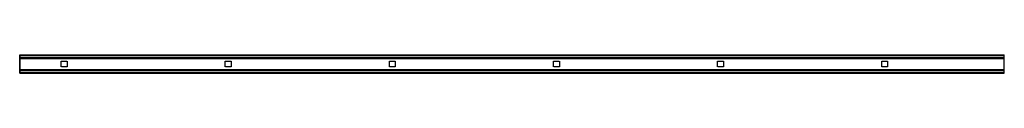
# Model space of a CAD drawing. Header units: millimetres. Extents: x 0 to 3000, y -28 to 28.
import ezdxf

# ---------------------------------------------------------------- set-up
doc = ezdxf.new("R2010")
doc.units = ezdxf.units.MM
doc.header["$LTSCALE"] = 10
doc.linetypes.add('ALLCAD_Strich', pattern=[0.2, 0.15, -0.05])
for name, color, linetype in [('BESCH_KONT_sich_schn_ansi_2d', 40, 'Continuous'), ('BESCH_KONT_sich_schn_grun_2d', 10, 'Continuous'), ('BESCH_KONT_sich_schn_seit_2d', 160, 'Continuous')]:
    doc.layers.add(name, color=color, linetype=linetype)

msp = doc.modelspace()

# ---------------------------------------------------------------- linework, layer by layer
at = {"layer": 'BESCH_KONT_sich_schn_ansi_2d', "linetype": 'ALLCAD_Strich'}
for p, q in [((0, -27.5, 15), (3000, -27.5, 15)), ((0, -27.5, 15), (0, -27.5)), ((0, -27.5), (3000, -27.5)), ((0, -27.5, 8.5), (0, -27.5, 8.5)), ((0, -27.5, 8.5), (0, -27.5, 8.5)), ((0, -27.5, 8.5), (0, -27.5, 8.5)), ((0, -27.5, 8.5), (0, -27.5, 8.5)), ((0, -27.5, 8.5), (0, -27.5, 8.5)), ((0, -27.5, 8.5), (0, -27.5, 8.5)), ((0, -27.5, 8.5), (0, -27.5, 8.5)), ((0, -27.5, 8.5), (0, -27.5, 8.5)), ((0, -27.5, 8.5), (0, -27.5, 8.5)), ((0, -27.5, 8.5), (0, -27.5, 8.5)), ((0, -27.5, 8.5), (0, -27.5, 8.5)), ((0, -27.5, 8.5), (0, -27.5, 8.5)), ((0, -27.5, 8.5), (0, -27.5, 8.5)), ((0, -27.5, 8.5), (0, -27.5, 8.5)), ((0, -27.5, 8.5), (0, -27.5, 8.5)), ((0, -27.5, 8.5), (0, -27.5, 8.5)), ((0, -27.5, 8.5), (0, -27.5, 8.5)), ((0, -27.5, 8.5), (0, -27.5, 8.5)), ((0, -27.5, 8.5), (0, -27.5, 8.5)), ((0, -27.5, 8.5), (0, -27.5, 8.5)), ((0, -27.5, 8.5), (0, -27.5, 8.5)), ((0, -27.5, 8.5), (0, -27.5, 8.5)), ((0, -27.5, 8.5), (0, -27.5, 8.5)), ((3000, -27.5, 8.5), (0, -27.5, 8.5)), ((3000, -27.5, 9), (0, -27.5, 9)), ((0, -27.5, 6), (3000, -27.5, 6)), ((0, -27.5, 6.5), (3000, -27.5, 6.5)), ((126.5, -27.5, 6), (126.5, -27.5, 9)), ((144.5, -27.5, 6), (144.5, -27.5, 9)), ((626.5, -27.5, 6), (626.5, -27.5, 9)), ((644.5, -27.5, 6), (644.5, -27.5, 9)), ((1126.5, -27.5, 6), (1126.5, -27.5, 9)), ((1144.5, -27.5, 6), (1144.5, -27.5, 9)), ((1626.5, -27.5, 6), (1626.5, -27.5, 9)), ((1644.5, -27.5, 6), (1644.5, -27.5, 9)), ((2126.5, -27.5, 6), (2126.5, -27.5, 9)), ((2144.5, -27.5, 6), (2144.5, -27.5, 9)), ((2626.5, -27.5, 6), (2626.5, -27.5, 9)), ((2644.5, -27.5, 6), (2644.5, -27.5, 9)), ((3000, -27.5), (3000, -27.5, 15))]:
    msp.add_line(p, q, dxfattribs=at)
at = {"layer": 'BESCH_KONT_sich_schn_ansi_2d', "linetype": 'ALLCAD_Strich', "extrusion": (0, 1, 0)}
for radius, start, end in [(0.00093, 90, 180), (0.00093, 180, 270), (0.00116, 90, 180), (0.00116, 180, 270), (0.00271, 0, 90), (0.00271, 270, 360), (0.00116, 90, 180), (0.00116, 180, 270), (0.00271, 0, 90), (0.00271, 270, 360)]:
    msp.add_arc((0, 8.5, -27.5), radius, start, end, dxfattribs=at)
at = {"layer": 'BESCH_KONT_sich_schn_ansi_2d', "linetype": 'ALLCAD_Strich', "extrusion": (0, -1, 0)}
for radius, start, end in [(0.00217, 270, 0), (0.00217, 360, 90), (0.00271, 270, 360), (0.00271, 0, 90), (0.00116, 180, 270), (0.00116, 90, 180), (0.00271, 270, 360), (0.00271, 0, 90), (0.00116, 180, 270), (0.00116, 90, 180)]:
    msp.add_arc((0, 8.5, 27.5), radius, start, end, dxfattribs=at)
at = {"layer": 'BESCH_KONT_sich_schn_grun_2d', "linetype": 'ALLCAD_Strich'}
for p, q in [((0, 27.5), (3000, 27.5)), ((0, 26), (0, 27.5)), ((0, 26), (0, 26)), ((0, 26), (0, 26)), ((0, 26), (0, 26)), ((0, 26), (0, 26)), ((0, 26), (0, 26)), ((0, 26), (3000, 26)), ((0, 26), (0, 26)), ((0, 26), (0, 26)), ((0, 26), (0, 26)), ((0, 26), (0, 26)), ((0, 26), (0, 26)), ((0, 26), (0, 26)), ((0, 26), (0, 26)), ((0, 26), (0, 26)), ((0, 26), (0, 26)), ((0, 26), (0, 26)), ((0, 26), (0, 26)), ((0, 26), (0, 26)), ((0, 26), (0, 26)), ((0, 26), (0, 26)), ((0, 19.5), (0, 26)), ((0, 26), (0, 26)), ((0, 26), (0, 26)), ((0, 26), (0, 26)), ((0, 26), (0, 26)), ((0, 26), (0, 26)), ((0, 26), (0, 26)), ((0, 26), (0, 26)), ((0, 26), (0, 26)), ((0, 26), (0, 26)), ((0, 26), (0, 26)), ((0, 26), (0, 26)), ((0, 26), (0, 26)), ((0, 19.5), (3000, 19.5)), ((0, 17), (0, 19.5)), ((0, 17), (0, -17)), ((0, 17), (3000, 17)), ((126.5, -9), (126.5, 9)), ((126.5, 9), (144.5, 9)), ((144.5, 9), (144.5, -9)), ((626.5, -9), (626.5, 9)), ((626.5, 9), (644.5, 9)), ((644.5, 9), (644.5, -9)), ((1126.5, -9), (1126.5, 9)), ((1126.5, 9), (1144.5, 9)), ((1144.5, 9), (1144.5, -9)), ((1626.5, -9), (1626.5, 9)), ((1626.5, 9), (1644.5, 9)), ((1644.5, 9), (1644.5, -9)), ((2126.5, -9), (2126.5, 9)), ((2126.5, 9), (2144.5, 9)), ((2144.5, 9), (2144.5, -9)), ((2626.5, -9), (2626.5, 9)), ((2626.5, 9), (2644.5, 9)), ((2644.5, 9), (2644.5, -9)), ((3000, 26), (3000, 27.5)), ((3000, 19.5), (3000, 26)), ((3000, 17), (3000, 19.5)), ((3000, -17), (3000, 17)), ((0, -17), (3000, -17)), ((0, -17), (0, -19.5)), ((0, -19.5), (0, -26)), ((0, -19.5), (3000, -19.5)), ((0, -26), (3000, -26)), ((0, -26), (0, -27.5)), ((0, -27.5), (3000, -27.5)), ((144.5, -9), (126.5, -9)), ((644.5, -9), (626.5, -9)), ((1144.5, -9), (1126.5, -9)), ((1644.5, -9), (1626.5, -9)), ((2144.5, -9), (2126.5, -9)), ((2644.5, -9), (2626.5, -9)), ((3000, -19.5), (3000, -17)), ((3000, -26), (3000, -19.5)), ((3000, -27.5), (3000, -26))]:
    msp.add_line(p, q, dxfattribs=at)
at = {"layer": 'BESCH_KONT_sich_schn_seit_2d', "linetype": 'ALLCAD_Strich'}
for p, q in [((0, 26, 15), (0, 27.5, 15)), ((0, 27.5, 15), (0, 27.5)), ((0, 27.5), (0, 26)), ((0, 26, 8.5), (0, 26, 15)), ((0, 26, 8.5), (0, 26, 8.5)), ((0, 26, 8.5), (0, 26, 8.5)), ((0, 26, 8.5), (0, 26, 8.5)), ((0, 26, 8.5), (0, 26, 8.5)), ((0, 26, 8.5), (0, 26, 8.5)), ((0, 26, 8.5), (0, 26, 8.5)), ((0, 26, 8.5), (0, 26, 8.5)), ((0, 19.5, 8.5), (0, 26, 8.5)), ((0, 26), (0, 26, 6.5)), ((0, 26, 6.5), (0, 19.5, 6.5)), ((0, 26, 8.5), (0, 26, 8.5)), ((0, 26, 8.5), (0, 26, 8.5)), ((0, 26, 8.5), (0, 26, 8.5)), ((0, 26, 8.5), (0, 26, 8.5)), ((0, 26, 8.5), (0, 26, 8.5)), ((0, 26, 8.5), (0, 26, 8.5)), ((0, 26, 8.5), (0, 26, 8.5)), ((0, 26, 8.5), (0, 26, 8.5)), ((0, 26, 8.5), (0, 26, 8.5)), ((0, 26, 8.5), (0, 26, 8.5)), ((0, 26, 8.5), (0, 26, 8.5)), ((0, 26, 8.5), (0, 26, 8.5)), ((0, 17, 15), (0, 19.5, 15)), ((0, 19.5, 15), (0, 19.5, 8.5)), ((0, 19.5, 6.5), (0, 19.5)), ((0, 19.5), (0, 17)), ((0, 17, 9), (0, -17, 9)), ((0, 17, 9), (0, 17, 15)), ((0, -17, 6), (0, 17, 6)), ((0, 17), (0, 17, 6)), ((0, 9, 6), (0, 9, 9)), ((0, -9, 6), (0, -9, 9)), ((0, -17, 15), (0, -19.5, 15)), ((0, -17, 9), (0, -17, 15)), ((0, -17), (0, -17, 6)), ((0, -19.5), (0, -17)), ((0, -19.5, 8.5), (0, -26, 8.5)), ((0, -19.5, 15), (0, -19.5, 8.5)), ((0, -26, 6.5), (0, -19.5, 6.5)), ((0, -19.5, 6.5), (0, -19.5)), ((0, -26), (0, -26, 6.5)), ((0, -26, 8.5), (0, -26, 15)), ((0, -26, 15), (0, -27.5, 15)), ((0, -27.5), (0, -26)), ((0, -27.5, 15), (0, -27.5))]:
    msp.add_line(p, q, dxfattribs=at)

doc.saveas('drawing.dxf')
